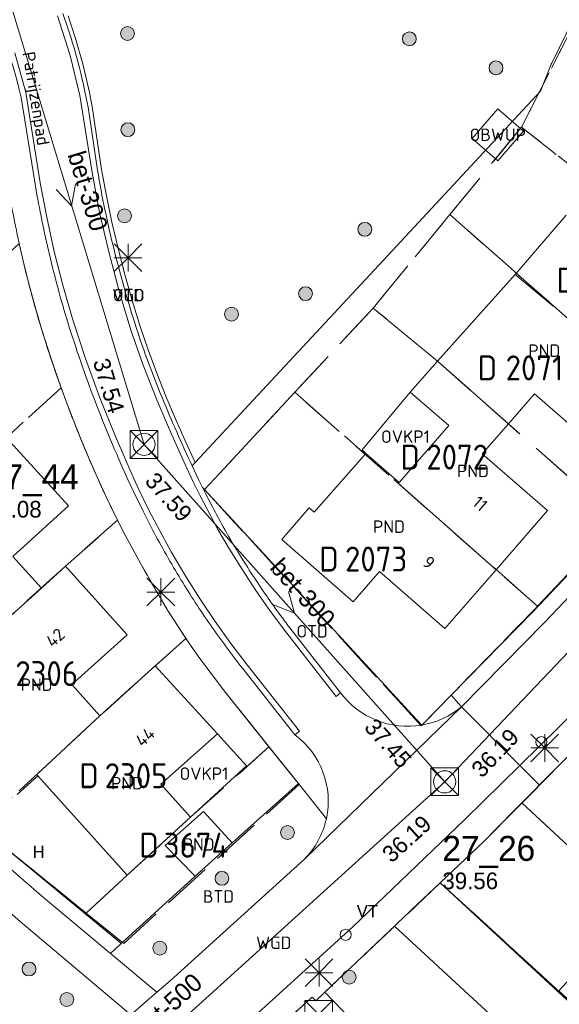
# Model space of a CAD drawing. Header units: metres. Extents: x 207644 to 210135, y 370459 to 373417.
# Tile 65 of 256: x 208638 to 208677, y 371463 to 371534. Entities that reach past the tile are written whole.
import ezdxf
from ezdxf.enums import TextEntityAlignment as Align

# ---------------------------------------------------------------- set-up
doc = ezdxf.new("R2010")
doc.units = ezdxf.units.M
doc.linetypes.add('HIDDEN2', pattern=[4.7625, 3.175, -1.5875])
for name, color, linetype in [('BTD', 7, 'Continuous'), ('combi_kolk', 7, 'Continuous'), ('CON_BxH300x300mm', 7, 'Continuous'), ('CON_BxH500x500mm', 7, 'Continuous'), ('CON_BxH600x600mm', 7, 'Continuous'), ('DMM_BxH300x300mm', 7, 'Continuous'), ('DMM_BxH500x500mm', 7, 'Continuous'), ('GB', 1, 'Continuous'), ('GB07', 1, 'Continuous'), ('GB11', 1, 'Continuous'), ('INV_BxH300x300mm', 7, 'Continuous'), ('INV_BxH500x500mm', 7, 'Continuous'), ('INV_BxH600x600mm', 7, 'Continuous'), ('KAD_Niet_vastgesteld_Perceel', 30, 'Continuous'), ('KAD_perceelnummer', 212, 'Continuous'), ('KAD_sectie', 212, 'Continuous'), ('KAD_Vastgesteld_Perceel', 212, 'Continuous'), ('KO_INSPECTIE', 7, 'Continuous'), ('NAR', 7, 'Continuous'), ('NLV_inspectieput', 7, 'Continuous'), ('NNR_inspectieput', 7, 'Continuous'), ('NOD_inspectieput', 7, 'Continuous'), ('OBWUP', 7, 'Continuous'), ('ORL', 7, 'Continuous'), ('OTD', 7, 'Continuous'), ('OVKP1', 7, 'Continuous'), ('PIJL', 7, 'Continuous'), ('PND', 7, 'Continuous'), ('VGO', 7, 'Continuous'), ('WGD', 7, 'Continuous')]:
    doc.layers.add(name, color=color, linetype=linetype)
for name, color, linetype, lineweight in [('GIMGMV', 7, 'Continuous', 25), ('GMV', 7, 'Continuous', 25), ('GP1', 7, 'Continuous', 30), ('Q21_lantaarnpaal', 1, 'Continuous', 0), ('Q26_boom', 72, 'Continuous', 0), ('Q28_rioolput', 153, 'Continuous', 0)]:
    doc.layers.add(name, color=color, linetype=linetype, lineweight=lineweight)
doc.styles.add('ISO', font='isocpeur.ttf', dxfattribs={"height": 1})
doc.styles.add('ISOCP', font='ISOCP.shx', dxfattribs={"height": 1.8})

# ---------------------------------------------------------------- blocks, each defined once
blk = doc.blocks.new('ACMAP_ANN_TEMPLATE_Niet_Vastgesteld_Perceelnummer')
at = {"layer": 'KAD_perceelnummer', "style": 'ISOCP'}
blk.add_attdef('Perceelnummer', text='', height=1.8, dxfattribs=at).set_placement((0, 0), align=Align.MIDDLE)
at = {"layer": 'KAD_sectie', "style": 'ISOCP'}
blk.add_attdef('sectie', text='', height=1.8, dxfattribs=at).set_placement((-2.7, 0), align=Align.MIDDLE_RIGHT)
blk = doc.blocks.new('ACMAP_ANN_TEMPLATE_Vastgesteld_Perceelnummer')
at = {"layer": 'KAD_perceelnummer', "style": 'ISOCP'}
blk.add_attdef('Perceelnummer', text='', height=1.8, dxfattribs=at).set_placement((0, 0), align=Align.MIDDLE)
at = {"layer": 'KAD_sectie', "style": 'ISOCP'}
blk.add_attdef('sectie', text='', height=1.8, dxfattribs=at).set_placement((-2.7, 0), align=Align.MIDDLE_RIGHT)
blk = doc.blocks.new('Q26')
blk.add_hatch(color=256).paths.add_polyline_path([(-0.452, -0.01, 1), (0.548, -0.01, 1)])
blk.add_circle((0.048, -0.01), 0.5)
blk = doc.blocks.new('Q21')
for p, q in [((-1, 1), (0, 0)), ((0, 1), (0, 0)), ((0, 0), (1, 1)), ((-1, 0), (0, 0)), ((-1, -1), (0, 0)), ((0, 0), (1, 0)), ((0, 0), (0, -1)), ((0, 0), (1, -1))]:
    blk.add_line(p, q)
blk = doc.blocks.new('Q28')
at = {"linetype": 'Continuous'}
for p, q in [((-1, -1), (1, 1)), ((-1, 1), (1, -1))]:
    blk.add_line(p, q, dxfattribs=at)
blk.add_lwpolyline([(1, 1), (1, -1), (-1, -1), (-1, 1)], close=True)

msp = doc.modelspace()

# ---------------------------------------------------------------- linework, layer by layer
at = {"layer": 'combi_kolk', "color": 253, "lineweight": 13}
for centre in [(208675.53, 371482.02), (208661.42, 371468.13)]:
    msp.add_circle(centre, 0.4, dxfattribs=at)
at = {"layer": 'CON_BxH300x300mm', "color": 253, "linetype": 'Continuous', "lineweight": 13}
for points in [[(208646.89, 371503.48), (208636.45, 371537.89)], [(208668.57, 371479.16), (208646.89, 371503.48)]]:
    msp.add_lwpolyline(points, dxfattribs=at)
at = {"layer": 'CON_BxH500x500mm', "color": 253, "linetype": 'Continuous', "lineweight": 13}
msp.add_lwpolyline([(208668.57, 371479.16), (208631.56, 371445.64)], dxfattribs=at)
at = {"layer": 'CON_BxH600x600mm', "color": 253, "linetype": 'Continuous', "lineweight": 13}
msp.add_lwpolyline([(208693.42, 371505.28), (208668.57, 371479.16)], dxfattribs=at)
at = {"layer": 'GB', "color": 253, "linetype": 'Continuous', "lineweight": 13}
for points in [[(208668.036, 371509.485), (208673.658, 371515.74)], [(208668.036, 371509.485), (208666.085, 371507.252)], [(208668.869, 371504.839), (208666.085, 371507.252)], [(208675.044, 371507.131), (208673.157, 371504.968)], [(208679.757, 371503.016), (208675.044, 371507.131)], [(208665.288, 371500.73), (208668.869, 371504.839)], [(208673.157, 371504.968), (208671.271, 371502.806)], [(208641.434, 371499.052), (208636.97, 371503.958)], [(208671.271, 371502.806), (208675.982, 371498.712)], [(208637.418, 371495.398), (208641.434, 371499.052)], [(208656.82, 371496.624), (208658.793, 371498.91)], [(208658.793, 371498.91), (208659.166, 371498.585)], [(208675.982, 371498.712), (208672.274, 371494.451)], [(208661.975, 371492.13), (208656.82, 371496.624)], [(208639.484, 371493.127), (208637.418, 371495.398)], [(208641.215, 371494.702), (208639.484, 371493.127)], [(208645.667, 371489.762), (208641.215, 371494.702)], [(208663.871, 371494.322), (208661.975, 371492.13)], [(208668.585, 371490.212), (208663.871, 371494.322)], [(208672.274, 371494.451), (208668.585, 371490.212)], [(208641.694, 371486.175), (208645.667, 371489.762)], [(208647.701, 371487.53), (208643.704, 371483.918)], [(208652.173, 371482.613), (208647.701, 371487.53)], [(208643.704, 371483.918), (208641.694, 371486.175)], [(208648.1, 371478.991), (208652.173, 371482.613)], [(208639.235, 371479.594), (208637.743, 371478.242)], [(208639.235, 371479.594), (208645.681, 371472.419)], [(208650.243, 371476.614), (208648.1, 371478.991)], [(208645.681, 371472.419), (208650.243, 371476.614)], [(208676.791, 371464.096), (208678.671, 371466.143)], [(208683.706, 371457.752), (208676.791, 371464.096)]]:
    msp.add_lwpolyline(points, dxfattribs=at)
at = {"layer": 'GB07', "color": 253, "linetype": 'Continuous', "lineweight": 13}
for points in [[(208676.384, 371513.435), (208676.41, 371513.465)], [(208676.41, 371513.465), (208683.463, 371507.262)], [(208668.036, 371509.485), (208673.157, 371504.968)], [(208665.226, 371500.658), (208665.288, 371500.73)], [(208672.274, 371494.451), (208665.226, 371500.658)], [(208634.916, 371489), (208639.484, 371493.127)], [(208639.15, 371479.689), (208643.704, 371483.918)], [(208639.235, 371479.594), (208639.15, 371479.689)]]:
    msp.add_lwpolyline(points, dxfattribs=at)
at = {"layer": 'GB11', "color": 253, "linetype": 'Continuous', "lineweight": 13}
for points in [[(208673.658, 371515.74), (208677.327, 371520.01)], [(208673.658, 371515.74), (208676.384, 371513.435)], [(208659.166, 371498.585), (208662.868, 371502.837)], [(208662.868, 371502.837), (208665.288, 371500.73)], [(208651.165, 371477.012), (208648.413, 371474.572)], [(208653.234, 371474.761), (208651.165, 371477.012)], [(208650.576, 371472.36), (208653.234, 371474.761)], [(208648.413, 371474.572), (208650.576, 371472.36)]]:
    msp.add_lwpolyline(points, dxfattribs=at)
at = {"layer": 'GIMGMV', "color": 253, "linetype": 'Continuous', "lineweight": 13}
for points in [[(208672.389, 371527.667), (208670.546, 371525.541)], [(208674.243, 371526.06), (208672.389, 371527.667)], [(208672.399, 371523.934), (208674.243, 371526.06)], [(208670.546, 371525.541), (208672.399, 371523.934)]]:
    msp.add_lwpolyline(points, dxfattribs=at)
at = {"layer": 'GMV', "color": 253, "linetype": 'Continuous', "lineweight": 13}
for points in [[(208638.03, 371528.479, 0.143008), (208627.145, 371547.937)], [(208641.039, 371534.545, -0.033878), (208642.654, 371528.795)], [(208643.532, 371523.258, 0.019031), (208644.723, 371517.527)], [(208638.173, 371516.718, -0.014822), (208637.136, 371521.773)], [(208640.069, 371517.162, -0.015032), (208639.059, 371522.096)], [(208644.723, 371517.527, 0.017952), (208646.328, 371511.898)], [(208639.519, 371511.737, -0.01603), (208638.173, 371516.718)], [(208641.386, 371512.301, -0.017101), (208640.069, 371517.162)], [(208643.355, 371506.608, -0.017009), (208641.386, 371512.301)], [(208641.316, 371506.452, -0.016089), (208639.519, 371511.737)], [(208646.328, 371511.898, 0.020837), (208648.189, 371506.855)], [(208645.679, 371501.051, -0.015108), (208643.355, 371506.608)], [(208650.355, 371501.934, -0.010916), (208648.189, 371506.855)], [(208643.433, 371501.288, -0.01494), (208641.316, 371506.452)], [(208645.539, 371496.949, -0.011942), (208644.021, 371500)], [(208651.815, 371498.978, 0.014111), (208653.43, 371496.104)], [(208647.874, 371492.73, -0.010112), (208645.539, 371496.949)], [(208649.548, 371493.73, -0.015989), (208647.502, 371497.332)], [(208653.43, 371496.104, 0.013984), (208655.332, 371493.128)], [(208651.669, 371490.477, -0.016355), (208649.548, 371493.73)], [(208655.332, 371493.128, 0.015174), (208657.399, 371490.264)], [(208653.98, 371487.357, -0.014939), (208651.669, 371490.477)], [(208666.906, 371483.248, -0.280008), (208661.046, 371485.585)], [(208666.906, 371483.248, 0.13269), (208669.786, 371484.572)], [(208660.032, 371476.498, 0.295048), (208657.766, 371482.545)], [(208658.459, 371473.594, 0.140906), (208660.032, 371476.498)]]:
    msp.add_lwpolyline(points, format="xyb", dxfattribs=at)
for points in [[(208641.56, 371531.526), (208640.655, 371534.374)], [(208641.951, 371532.741), (208641.414, 371534.368)], [(208676.281, 371530.969), (208677.859, 371534.156)], [(208642.493, 371530.81), (208641.951, 371532.741)], [(208637.574, 371531.718), (208638.36, 371528.84)], [(208642.27, 371528.624), (208641.56, 371531.526)], [(208642.947, 371528.858), (208642.493, 371530.81)], [(208675.485, 371528.947), (208676.251, 371530.894)], [(208676.251, 371530.894), (208676.281, 371530.969)], [(208638.36, 371528.84), (208639.41, 371522.326)], [(208643.148, 371523.087), (208642.27, 371528.624)], [(208642.654, 371528.795), (208642.849, 371527.787)], [(208643.145, 371527.838), (208642.947, 371528.858)], [(208664.457, 371517.093), (208675.485, 371528.947)], [(208639.059, 371522.096), (208638.03, 371528.479)], [(208642.849, 371527.787), (208643.532, 371523.258)], [(208643.828, 371523.307), (208643.145, 371527.838)], [(208643.689, 371520.21), (208643.148, 371523.087)], [(208644.174, 371521.395), (208643.828, 371523.307)], [(208639.41, 371522.326), (208639.878, 371519.851)], [(208644.571, 371519.492), (208644.174, 371521.395)], [(208644.339, 371517.356), (208643.689, 371520.21)], [(208639.878, 371519.851), (208640.42, 371517.392)], [(208645.014, 371517.599), (208644.571, 371519.492)], [(208640.42, 371517.392), (208641.037, 371514.95)], [(208645.091, 371514.527), (208644.339, 371517.356)], [(208645.502, 371515.717), (208645.014, 371517.599)], [(208650.576, 371502.172), (208664.457, 371517.093)], [(208646.036, 371513.847), (208645.502, 371515.717)], [(208641.037, 371514.95), (208641.737, 371512.531)], [(208645.944, 371511.727), (208645.091, 371514.527)], [(208646.613, 371511.991), (208646.036, 371513.847)], [(208641.737, 371512.531), (208642.673, 371509.668)], [(208646.822, 371509.186), (208645.944, 371511.727)], [(208647.185, 371510.3), (208646.613, 371511.991)], [(208647.802, 371508.627), (208647.185, 371510.3)], [(208642.673, 371509.668), (208643.706, 371506.838)], [(208647.805, 371506.684), (208646.822, 371509.186)], [(208648.466, 371506.969), (208647.802, 371508.627)], [(208643.706, 371506.838), (208644.826, 371504.042)], [(208648.862, 371504.212), (208647.805, 371506.684)], [(208649.162, 371505.323), (208648.466, 371506.969)], [(208649.883, 371503.687), (208649.162, 371505.323)], [(208644.826, 371504.042), (208646.03, 371501.281)], [(208649.971, 371501.763), (208648.862, 371504.212)], [(208650.576, 371502.172), (208649.883, 371503.687)], [(208650.43, 371500.792), (208649.971, 371501.763)], [(208650.576, 371502.172), (208650.355, 371501.934)], [(208650.355, 371501.934), (208650.814, 371500.963)], [(208644.021, 371500), (208643.433, 371501.288)], [(208646.165, 371500), (208645.679, 371501.051)], [(208646.03, 371501.281), (208646.516, 371500.23)], [(208650.814, 371500.963), (208651.102, 371500.381)], [(208646.516, 371500.23), (208647.17, 371498.889)], [(208650.906, 371499.829), (208650.43, 371500.792)], [(208651.102, 371500.381), (208651.29, 371500)], [(208651.102, 371500.381), (208652.969, 371498.357)], [(208646.819, 371498.659), (208646.165, 371500)], [(208651.431, 371498.807), (208650.906, 371499.829)], [(208651.29, 371500), (208651.815, 371498.978)], [(208647.17, 371498.889), (208647.853, 371497.562)], [(208652.219, 371497.358), (208651.431, 371498.807)], [(208647.502, 371497.332), (208646.819, 371498.659)], [(208652.969, 371498.357), (208666.254, 371483.954)], [(208674.941, 371491.445), (208681.452, 371498.307)], [(208647.853, 371497.562), (208648.848, 371495.745)], [(208653.046, 371495.933), (208652.219, 371497.358)], [(208675.768, 371490.646), (208682.297, 371497.526)], [(208653.977, 371494.432), (208653.046, 371495.933)], [(208648.848, 371495.745), (208649.899, 371493.96)], [(208649.899, 371493.96), (208650.933, 371492.316)], [(208654.948, 371492.957), (208653.977, 371494.432)], [(208648.591, 371491.532), (208647.874, 371492.73)], [(208655.96, 371491.509), (208654.948, 371492.957)], [(208650.933, 371492.316), (208652.02, 371490.707)], [(208649.34, 371490.353), (208648.591, 371491.532)], [(208657.015, 371490.093), (208655.96, 371491.509)], [(208669.033, 371485.417), (208674.941, 371491.445)], [(208650.111, 371489.189), (208649.34, 371490.353)], [(208652.02, 371490.707), (208653.153, 371489.13)], [(208657.399, 371490.264), (208661.046, 371485.585)], [(208669.786, 371484.572), (208675.768, 371490.646)], [(208660.741, 371485.302), (208657.015, 371490.093)], [(208650.901, 371488.038), (208650.111, 371489.189)], [(208653.153, 371489.13), (208654.331, 371487.587)], [(208652.773, 371485.594), (208650.901, 371488.038)], [(208654.331, 371487.587), (208658.096, 371482.802)], [(208657.766, 371482.545), (208653.98, 371487.357)], [(208682.405, 371486.007), (208675.395, 371478.917)], [(208657.989, 371479.058), (208652.773, 371485.594)], [(208661.046, 371485.585), (208660.741, 371485.302)], [(208669.786, 371484.572), (208669.033, 371485.417)], [(208669.786, 371484.572), (208658.459, 371473.594)], [(208669.786, 371484.572), (208673.982, 371480.341)], [(208666.254, 371483.954), (208666.906, 371483.248)], [(208673.982, 371480.341), (208678.225, 371484.521)], [(208658.096, 371482.802), (208657.766, 371482.545)], [(208670.024, 371476.441), (208673.982, 371480.341)], [(208675.395, 371478.917), (208673.982, 371480.341)], [(208639.493, 371470.933), (208629.85, 371479.307)], [(208653.234, 371474.761), (208658.013, 371479.028)], [(208658.013, 371479.028), (208657.989, 371479.058)], [(208658.013, 371479.028), (208660.032, 371476.498)], [(208671.436, 371474.912), (208675.395, 371478.917)], [(208661.921, 371468.672), (208670.024, 371476.441)], [(208635.125, 371475.844), (208645.223, 371467.523)], [(208668.234, 371471.875), (208671.436, 371474.912)], [(208648.769, 371464.81), (208658.459, 371473.594)], [(208645.25, 371467.5), (208650.576, 371472.36)], [(208668.234, 371471.875), (208665.161, 371468.961)], [(208668.234, 371471.875), (208676.731, 371464.033)], [(208635.442, 371471.262), (208637.957, 371469.089)], [(208644.473, 371466.784), (208639.493, 371470.933)], [(208637.957, 371469.089), (208645.926, 371462.364)], [(208665.161, 371468.961), (208664.938, 371468.75)], [(208653.267, 371460.831), (208661.921, 371468.672)], [(208664.938, 371468.75), (208659.928, 371463.998)], [(208664.938, 371468.75), (208670.936, 371463.235)], [(208645.25, 371467.5), (208644.473, 371466.784)], [(208645.223, 371467.523), (208645.25, 371467.5)], [(208644.473, 371466.784), (208647.821, 371463.995)], [(208647.821, 371463.995), (208648.769, 371464.81)], [(208645.926, 371462.364), (208647.821, 371463.995)], [(208659.266, 371463.37), (208659.928, 371463.998)], [(208675.77, 371447.564), (208659.928, 371463.998)], [(208676.731, 371464.033), (208690.48, 371451.343)], [(208657.851, 371462.594), (208659.001, 371463.63)], [(208659.001, 371463.63), (208659.266, 371463.37)], [(208670.936, 371463.235), (208687.436, 371448.067)]]:
    msp.add_lwpolyline(points, dxfattribs=at)
at = {"layer": 'GP1', "color": 253, "linetype": 'Continuous', "lineweight": 13}
for points in [[(208662.605, 371503.08), (208666.085, 371507.252)], [(208662.868, 371502.837), (208662.605, 371503.08)], [(208650.243, 371476.614), (208654.274, 371480.303), (208652.173, 371482.613)]]:
    msp.add_lwpolyline(points, dxfattribs=at)
at = {"layer": 'KAD_Niet_vastgesteld_Perceel', "color": 253, "linetype": 'HIDDEN2', "lineweight": 13}
for points in [[(208678.251, 371534.521), (208674.113, 371526.358), (208668.931, 371520.042), (208663.419, 371513.314), (208657.757, 371507.236), (208651.247, 371500.222), (208666.88, 371483.202), (208675.05, 371491.592), (208675.259, 371491.822), (208681.112, 371497.951), (208681.452, 371498.307), (208686.842, 371504.29), (208690.851, 371508.741), (208692.48, 371510.608), (208698.087, 371517.036), (208703.652, 371523.416), (208709.265, 371529.851), (208709.873, 371530.548), (208714.865, 371536.236)], [(208635.062, 371475.893), (208642.709, 371469.701), (208645.42, 371467.506), (208658.062, 371478.966), (208657.989, 371479.058), (208655.896, 371481.681), (208652.773, 371485.594), (208650.901, 371488.038), (208649.903, 371489.501), (208649.34, 371490.353), (208648.591, 371491.532), (208647.874, 371492.73), (208646.685, 371494.828), (208645.539, 371496.949), (208644.98, 371498.031), (208644.186, 371499.649), (208643.433, 371501.288), (208642.693, 371502.995), (208641.987, 371504.717), (208641.316, 371506.452), (208640.907, 371507.562), (208640.186, 371509.64), (208639.519, 371511.737), (208639.035, 371513.388), (208638.586, 371515.048), (208638.173, 371516.718), (208637.89, 371517.955)], [(208679.729, 371483.3), (208674.132, 371477.639), (208671.436, 371474.912), (208668.248, 371471.888), (208659.266, 371463.37), (208659.001, 371463.63), (208655.641, 371460.602)]]:
    msp.add_lwpolyline(points, dxfattribs=at)
msp.add_lwpolyline([(208642.709, 371469.701), (208645.681, 371472.419), (208650.243, 371476.614), (208655.896, 371481.681), (208657.989, 371479.058), (208658.062, 371478.966), (208645.42, 371467.506), (208642.709, 371469.701)], close=True, dxfattribs=at)
at = {"layer": 'KAD_Vastgesteld_Perceel', "color": 253, "linetype": 'HIDDEN2', "lineweight": 13}
for points in [[(208674.113, 371526.358), (208678.251, 371534.521), (208694.655, 371520.07), (208698.087, 371517.036), (208692.48, 371510.608), (208679.23, 371522.299), (208674.113, 371526.358)], [(208668.931, 371520.042), (208674.113, 371526.358), (208679.23, 371522.299), (208692.48, 371510.608), (208690.851, 371508.741), (208686.842, 371504.29), (208668.931, 371520.042)], [(208681.112, 371497.951), (208668.036, 371509.485), (208663.419, 371513.314), (208668.931, 371520.042), (208686.842, 371504.29), (208681.452, 371498.307), (208681.112, 371497.951)], [(208621.073, 371502.602), (208628.77, 371509.49), (208633.334, 371513.782), (208637.89, 371517.955), (208638.173, 371516.718), (208638.586, 371515.048), (208639.035, 371513.388), (208639.519, 371511.737), (208640.186, 371509.64), (208640.907, 371507.562), (208635.84, 371502.934), (208631.279, 371498.801), (208628.345, 371496.206), (208623.353, 371491.599), (208621.073, 371502.602)], [(208657.757, 371507.236), (208663.419, 371513.314), (208668.036, 371509.485), (208681.112, 371497.951), (208675.259, 371491.822), (208657.757, 371507.236)], [(208623.353, 371491.599), (208628.345, 371496.206), (208631.279, 371498.801), (208635.84, 371502.934), (208640.907, 371507.562), (208641.316, 371506.452), (208641.987, 371504.717), (208642.693, 371502.995), (208643.433, 371501.288), (208644.186, 371499.649), (208644.98, 371498.031), (208641.22, 371494.7), (208634.916, 371489), (208632.618, 371486.928), (208627.707, 371482.593), (208624.632, 371487.487), (208623.353, 371491.599)], [(208657.757, 371507.236), (208675.259, 371491.822), (208675.05, 371491.592), (208666.88, 371483.202), (208651.247, 371500.222), (208657.757, 371507.236)], [(208627.707, 371482.593), (208632.618, 371486.928), (208634.916, 371489), (208641.22, 371494.7), (208644.98, 371498.031), (208645.539, 371496.949), (208646.685, 371494.828), (208647.874, 371492.73), (208648.591, 371491.532), (208649.34, 371490.353), (208649.903, 371489.501), (208643.704, 371483.918), (208635.062, 371475.893), (208630.828, 371479.489), (208627.707, 371482.593)], [(208635.062, 371475.893), (208643.704, 371483.918), (208649.903, 371489.501), (208650.901, 371488.038), (208652.773, 371485.594), (208655.896, 371481.681), (208650.243, 371476.614), (208645.681, 371472.419), (208642.709, 371469.701), (208635.062, 371475.893)], [(208674.132, 371477.639), (208679.729, 371483.3), (208699.65, 371465.246), (208694.932, 371458.312), (208674.132, 371477.639)], [(208668.248, 371471.888), (208671.436, 371474.912), (208674.132, 371477.639), (208694.932, 371458.312), (208690.365, 371451.626), (208668.248, 371471.888)]]:
    msp.add_lwpolyline(points, close=True, dxfattribs=at)
msp.add_lwpolyline([(208655.641, 371460.602), (208659.001, 371463.63), (208659.266, 371463.37), (208668.248, 371471.888), (208690.365, 371451.626)], dxfattribs=at)
at = {"layer": 'NOD_inspectieput', "color": 253, "lineweight": 13}
for centre in [(208646.89, 371503.48), (208668.57, 371479.16)]:
    msp.add_circle(centre, 0.8, dxfattribs=at)
at = {"layer": 'PIJL', "color": 253, "lineweight": 13}
for points in [[(208641.94, 371522.27), (208641.67, 371520.69), (208640.56, 371521.85)], [(208657.31, 371492.87), (208657.73, 371491.32), (208656.23, 371491.92)]]:
    msp.add_lwpolyline(points, dxfattribs=at)

# ---------------------------------------------------------------- block references
at = {"layer": 'KAD_Niet_vastgesteld_Perceel', "color": 253, "linetype": 'HIDDEN2', "lineweight": 13}
ref = msp.add_blockref('ACMAP_ANN_TEMPLATE_Niet_Vastgesteld_Perceelnummer', (208650.642, 371474.594), dxfattribs=at)
ref.add_attrib('Perceelnummer', '3674', dxfattribs={"layer": 'KAD_perceelnummer', "lineweight": 13, "height": 1.8, "style": 'ISOCP'}).set_placement((208650.642, 371474.594), align=Align.MIDDLE)
ref.add_attrib('sectie', 'D', dxfattribs={"layer": 'KAD_sectie', "lineweight": 13, "height": 1.8, "style": 'ISOCP'}).set_placement((208647.942, 371474.594), align=Align.MIDDLE_RIGHT)
at = {"layer": 'KAD_Vastgesteld_Perceel', "color": 253, "linetype": 'HIDDEN2', "lineweight": 13}
ref = msp.add_blockref('ACMAP_ANN_TEMPLATE_Vastgesteld_Perceelnummer', (208680.715, 371515.324), dxfattribs=at)
ref.add_attrib('Perceelnummer', '2070', dxfattribs={"layer": 'KAD_perceelnummer', "lineweight": 13, "height": 1.8, "style": 'ISOCP'}).set_placement((208680.715, 371515.324), align=Align.MIDDLE)
ref.add_attrib('sectie', 'D', dxfattribs={"layer": 'KAD_sectie', "lineweight": 13, "height": 1.8, "style": 'ISOCP'}).set_placement((208678.015, 371515.324), align=Align.MIDDLE_RIGHT)
ref = msp.add_blockref('ACMAP_ANN_TEMPLATE_Vastgesteld_Perceelnummer', (208675.04, 371508.997), dxfattribs=at)
ref.add_attrib('Perceelnummer', '2071', dxfattribs={"layer": 'KAD_perceelnummer', "lineweight": 13, "height": 1.8, "style": 'ISOCP'}).set_placement((208675.04, 371508.997), align=Align.MIDDLE)
ref.add_attrib('sectie', 'D', dxfattribs={"layer": 'KAD_sectie', "lineweight": 13, "height": 1.8, "style": 'ISOCP'}).set_placement((208672.34, 371508.997), align=Align.MIDDLE_RIGHT)
ref = msp.add_blockref('ACMAP_ANN_TEMPLATE_Vastgesteld_Perceelnummer', (208669.468, 371502.568), dxfattribs=at)
ref.add_attrib('Perceelnummer', '2072', dxfattribs={"layer": 'KAD_perceelnummer', "lineweight": 13, "height": 1.8, "style": 'ISOCP'}).set_placement((208669.468, 371502.568), align=Align.MIDDLE)
ref.add_attrib('sectie', 'D', dxfattribs={"layer": 'KAD_sectie', "lineweight": 13, "height": 1.8, "style": 'ISOCP'}).set_placement((208666.768, 371502.568), align=Align.MIDDLE_RIGHT)
ref = msp.add_blockref('ACMAP_ANN_TEMPLATE_Vastgesteld_Perceelnummer', (208663.622, 371495.219), dxfattribs=at)
ref.add_attrib('Perceelnummer', '2073', dxfattribs={"layer": 'KAD_perceelnummer', "lineweight": 13, "height": 1.8, "style": 'ISOCP'}).set_placement((208663.622, 371495.219), align=Align.MIDDLE)
ref.add_attrib('sectie', 'D', dxfattribs={"layer": 'KAD_sectie', "lineweight": 13, "height": 1.8, "style": 'ISOCP'}).set_placement((208660.922, 371495.219), align=Align.MIDDLE_RIGHT)
ref = msp.add_blockref('ACMAP_ANN_TEMPLATE_Vastgesteld_Perceelnummer', (208639.87, 371486.962), dxfattribs=at)
ref.add_attrib('Perceelnummer', '2306', dxfattribs={"layer": 'KAD_perceelnummer', "lineweight": 13, "height": 1.8, "style": 'ISOCP'}).set_placement((208639.87, 371486.962), align=Align.MIDDLE)
ref.add_attrib('sectie', 'D', dxfattribs={"layer": 'KAD_sectie', "lineweight": 13, "height": 1.8, "style": 'ISOCP'}).set_placement((208637.17, 371486.962), align=Align.MIDDLE_RIGHT)
ref = msp.add_blockref('ACMAP_ANN_TEMPLATE_Vastgesteld_Perceelnummer', (208646.315, 371479.601), dxfattribs=at)
ref.add_attrib('Perceelnummer', '2305', dxfattribs={"layer": 'KAD_perceelnummer', "lineweight": 13, "height": 1.8, "style": 'ISOCP'}).set_placement((208646.315, 371479.601), align=Align.MIDDLE)
ref.add_attrib('sectie', 'D', dxfattribs={"layer": 'KAD_sectie', "lineweight": 13, "height": 1.8, "style": 'ISOCP'}).set_placement((208643.615, 371479.601), align=Align.MIDDLE_RIGHT)
at = {"layer": 'Q21_lantaarnpaal', "color": 253}
for p in [(208645.735, 371516.939), (208648.099, 371492.842), (208675.775, 371481.601), (208659.506, 371465.401)]:
    msp.add_blockref('Q21', p, dxfattribs=at)
at = {"layer": 'Q26_boom', "color": 253}
for p in [(208645.65, 371533.111), (208665.972, 371532.728), (208672.215, 371530.634), (208645.679, 371526.181), (208645.433, 371519.973), (208662.76, 371518.997), (208658.488, 371514.361), (208653.148, 371512.881), (208657.179, 371475.52), (208652.457, 371472.209), (208647.982, 371467.183), (208638.547, 371465.675), (208661.625, 371465.091), (208641.279, 371463.48)]:
    msp.add_blockref('Q26', p, dxfattribs=at)
at = {"layer": 'Q28_rioolput', "color": 253}
for p in [(208646.894, 371503.476), (208668.569, 371479.162), (208659.476, 371462.396)]:
    msp.add_blockref('Q28', p, dxfattribs=at)

# ---------------------------------------------------------------- texts
at = {"layer": 'BTD', "color": 253, "linetype": 'Continuous', "lineweight": 13, "style": 'ISO'}
msp.add_text('BTD', height=0.9, dxfattribs=at).set_placement((208652.253, 371470.897), align=Align.MIDDLE_CENTER)
at = {"layer": 'DMM_BxH300x300mm', "color": 253, "lineweight": 13}
for rotation, p in [(286.88, (208641.36, 371524.38)), (311.72, (208655.89, 371494.55))]:
    msp.add_text('bet-300', height=1.3, rotation=rotation, dxfattribs=at).set_placement(p)
at = {"layer": 'DMM_BxH500x500mm', "color": 253, "lineweight": 13}
msp.add_text('bet-500', height=1.3, rotation=42.17, dxfattribs=at).set_placement((208646.84, 371460.55))
at = {"layer": 'INV_BxH300x300mm', "color": 253, "lineweight": 13}
for s, rotation, p in [('37.54', 286.88, (208643.19, 371509.46)), ('37.59', 311.72, (208646.88, 371500.79)), ('37.45', 311.72, (208662.7, 371483.04))]:
    msp.add_text(s, height=1.2, rotation=rotation, dxfattribs=at).set_placement(p)
at = {"layer": 'INV_BxH500x500mm', "color": 253, "lineweight": 13}
msp.add_text('36.19', height=1.2, rotation=42.17, dxfattribs=at).set_placement((208664.74, 371473.26))
at = {"layer": 'INV_BxH600x600mm', "color": 253, "lineweight": 13}
msp.add_text('36.19', height=1.2, rotation=46.43, dxfattribs=at).set_placement((208671.25, 371479.37))
at = {"layer": 'KO_INSPECTIE', "color": 253, "lineweight": 13}
for s, p in [('H', (208638.86, 371473.66)), ('VT', (208662.22, 371469.39))]:
    msp.add_text(s, height=0.9, dxfattribs=at).set_placement(p)
at = {"layer": 'NAR', "color": 253, "linetype": 'Continuous', "lineweight": 13, "style": 'ISO'}
for s, rotation, p in [('11', 319, (208671.118, 371499.216)), ('9', 319, (208667.422, 371494.968)), ('42', 42.1, (208640.48, 371489.551)), ('44', 42.3, (208646.959, 371482.401))]:
    msp.add_text(s, height=0.9, rotation=rotation, dxfattribs=at).set_placement(p, align=Align.MIDDLE_CENTER)
at = {"layer": 'NLV_inspectieput', "color": 253, "lineweight": 13}
for s, p in [('39.08', (208635.49, 371498.21)), ('39.56', (208668.4, 371471.42))]:
    msp.add_text(s, height=1.2, dxfattribs=at).set_placement(p)
at = {"layer": 'NNR_inspectieput', "color": 253, "lineweight": 13}
for s, p in [('27_44', (208635.49, 371500.25)), ('27_26', (208668.4, 371473.46))]:
    msp.add_text(s, height=1.8, dxfattribs=at).set_placement(p)
at = {"layer": 'OBWUP', "color": 253, "linetype": 'Continuous', "lineweight": 13, "style": 'ISO'}
msp.add_text('OBWUP', height=0.9, dxfattribs=at).set_placement((208672.395, 371525.8), align=Align.MIDDLE_CENTER)
at = {"layer": 'ORL', "color": 253, "linetype": 'Continuous', "lineweight": 13, "style": 'ISO'}
msp.add_text('Patrijzenpad', height=0.9, rotation=279.2, dxfattribs=at).set_placement((208639.108, 371528.417), align=Align.MIDDLE_CENTER)
at = {"layer": 'OTD', "color": 253, "linetype": 'Continuous', "lineweight": 13, "style": 'ISO'}
for p in [(208645.767, 371514.245), (208659.004, 371490.01)]:
    msp.add_text('OTD', height=0.9, dxfattribs=at).set_placement(p, align=Align.MIDDLE_CENTER)
at = {"layer": 'OVKP1', "color": 253, "linetype": 'Continuous', "lineweight": 13, "style": 'ISO'}
for p in [(208665.737, 371504.04), (208651.207, 371479.749)]:
    msp.add_text('OVKP1', height=0.9, dxfattribs=at).set_placement(p, align=Align.MIDDLE_CENTER)
at = {"layer": 'PND', "color": 253, "linetype": 'Continuous', "lineweight": 13, "style": 'ISO'}
for p in [(208675.75, 371510.243), (208670.604, 371501.571), (208664.547, 371497.554), (208639.143, 371486.165), (208645.662, 371479.064), (208650.824, 371474.647)]:
    msp.add_text('PND', height=0.9, dxfattribs=at).set_placement(p, align=Align.MIDDLE_CENTER)
at = {"layer": 'VGO', "color": 253, "linetype": 'Continuous', "lineweight": 13, "style": 'ISO'}
msp.add_text('VGO', height=0.9, dxfattribs=at).set_placement((208645.767, 371514.245), align=Align.MIDDLE_CENTER)
at = {"layer": 'WGD', "color": 253, "linetype": 'Continuous', "lineweight": 13, "style": 'ISO'}
msp.add_text('WGD', height=0.9, dxfattribs=at).set_placement((208656.241, 371467.555), align=Align.MIDDLE_CENTER)

doc.saveas('drawing.dxf')
